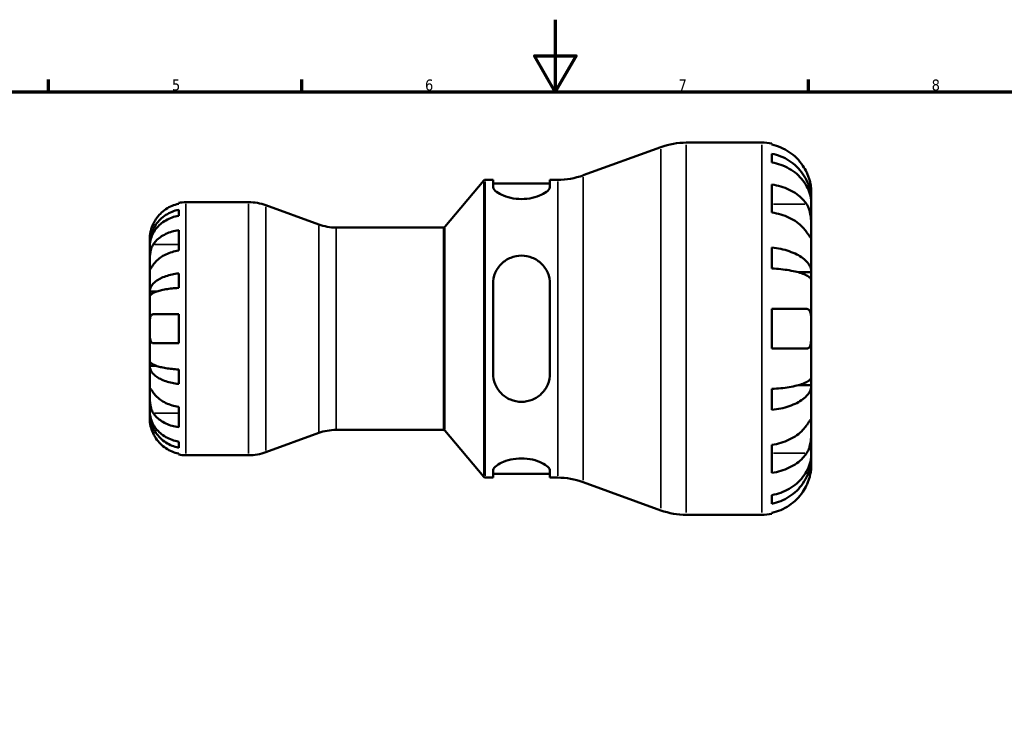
# Model space of a CAD drawing. Header units: millimetres. Extents: x 0 to 905, y -151 to 594.
# Tile 6 of 9: x 272 to 545, y 400 to 594. Entities that reach past the tile are written whole.
import ezdxf

# ---------------------------------------------------------------- set-up
doc = ezdxf.new("R2010")
doc.units = ezdxf.units.MM
for name, color, linetype, lineweight in [('Border (ANSI)', 7, 'Continuous', 70), ('Visible (ANSI)', 7, 'Continuous', 50), ('Visible Narrow (ANSI)', 7, 'Continuous', 35)]:
    doc.layers.add(name, color=color, linetype=linetype, lineweight=lineweight)
doc.styles.add('Note Text (ANSI)', font='tahoma.ttf')

# ---------------------------------------------------------------- blocks, each defined once
blk = doc.blocks.new('Borders Default Border')
at = {"layer": 'Border (ANSI)'}
for p, q in [((280.33, 574), (280.33, 577.45)), ((350.42, 574), (350.42, 577.45)), ((490.58, 574), (490.58, 577.45))]:
    blk.add_line(p, q, dxfattribs=at)
at = {"layer": 'Border (ANSI)', "flags": 128}
for points in [[(420.5, 594), (420.5, 574), (414.73, 584), (426.27, 584), (420.5, 574)], [(20, 20), (20, 574), (821, 574), (821, 20), (20, 20)]]:
    blk.add_lwpolyline(points, dxfattribs=at)
at = {"layer": 'Border (ANSI)', "color": 230, "true_color": 0xff0080, "char_height": 3.05, "attachment_point": 7, "style": 'Note Text (ANSI)'}
for s, insert in [('5', (314.48, 574.34)), ('6', (384.49, 574.34)), ('7', (454.6, 574.4)), ('8', (524.63, 574.33))]:
    blk.add_mtext(s, dxfattribs=dict(at, insert=insert))

msp = doc.modelspace()

# ---------------------------------------------------------------- linework, layer by layer
at = {"layer": 'Visible (ANSI)'}
for p, q in [((428.238, 550.931), (449.71, 558.746)), ((456.756, 559.988), (477.643, 559.988)), ((480.383, 559.711), (480.383, 559.417)), ((480.383, 556.924), (480.383, 554.523)), ((389.993, 536.667), (400.77, 549.51)), ((401.153, 549.688), (403.297, 549.688)), ((403.297, 549.688), (403.297, 547.79)), ((403.297, 548.658), (419.047, 548.658)), ((419.047, 549.688), (421.192, 549.688)), ((419.047, 547.79), (419.047, 549.688)), ((480.383, 548.376), (480.383, 540.626)), ((491.343, 543.874), (491.343, 546.288)), ((316.343, 543.055), (316.343, 543.286)), ((318.343, 543.488), (335.695, 543.488)), ((355.076, 537.332), (340.483, 542.644)), ((491.343, 543.874), (491.298, 543.874)), ((491.343, 542.909), (491.343, 543.874)), ((491.343, 535.217), (491.343, 542.909)), ((316.343, 539.745), (316.343, 541.405)), ((316.343, 530.103), (316.343, 535.759)), ((359.864, 536.488), (389.61, 536.488)), ((491.343, 524.11), (491.343, 535.217)), ((308.343, 531.88), (308.343, 533.488)), ((308.343, 531.267), (308.343, 531.88)), ((308.343, 531.88), (308.368, 531.88)), ((308.343, 526.166), (308.343, 531.267)), ((480.383, 530.951), (480.383, 525.156)), ((308.343, 518.789), (308.343, 526.166)), ((316.343, 519.775), (316.343, 523.783)), ((491.343, 524.11), (487.743, 524.11)), ((491.343, 521.782), (491.343, 524.11)), ((403.297, 520.848), (403.297, 496.128)), ((419.047, 496.128), (419.047, 520.848)), ((491.343, 508.488), (491.343, 521.782)), ((308.343, 517.311), (308.343, 518.789)), ((308.343, 518.789), (310.252, 518.789)), ((308.343, 508.488), (308.343, 517.311)), ((316.343, 504.488), (316.343, 512.488)), ((480.383, 513.968), (480.383, 503.008)), ((308.343, 499.665), (308.343, 508.488)), ((491.343, 495.195), (491.343, 508.488)), ((308.343, 498.187), (308.343, 499.665)), ((308.343, 490.811), (308.343, 498.187)), ((308.343, 498.187), (310.252, 498.187)), ((316.343, 493.193), (316.343, 497.202)), ((491.343, 492.867), (491.343, 495.195)), ((308.343, 485.709), (308.343, 490.811)), ((480.383, 491.82), (480.383, 486.025)), ((491.343, 492.867), (487.743, 492.867)), ((491.343, 481.76), (491.343, 492.867)), ((308.343, 485.097), (308.343, 485.709)), ((308.343, 483.488), (308.343, 485.097)), ((308.343, 485.097), (308.368, 485.097)), ((316.343, 481.217), (316.343, 486.874)), ((355.076, 479.644), (340.483, 474.332)), ((359.864, 480.488), (389.61, 480.488)), ((389.993, 480.31), (400.77, 467.467)), ((491.343, 474.067), (491.343, 481.76)), ((316.343, 475.571), (316.343, 477.232)), ((316.343, 473.69), (316.343, 473.921)), ((480.383, 476.351), (480.383, 468.601)), ((491.343, 473.103), (491.343, 474.067)), ((318.343, 473.488), (335.695, 473.488)), ((491.343, 473.103), (491.298, 473.103)), ((491.343, 470.688), (491.343, 473.103)), ((403.297, 469.186), (403.297, 467.288)), ((419.047, 467.288), (419.047, 469.186)), ((401.153, 467.288), (403.297, 467.288)), ((403.297, 468.318), (419.047, 468.318)), ((419.047, 467.288), (421.192, 467.288)), ((428.238, 466.046), (449.71, 458.231)), ((480.383, 462.453), (480.383, 460.053)), ((456.756, 456.988), (477.643, 456.988)), ((480.383, 457.559), (480.383, 457.265))]:
    msp.add_line(p, q, dxfattribs=at)
for centre, radius, start, end in [((456.756, 539.388), 20.6, 90, 110), ((477.643, 546.288), 13.7, 78.46304, 90), ((421.192, 570.288), 20.6, 270, 290), ((401.153, 549.188), 0.5, 90, 140), ((318.343, 533.488), 10, 90, 101.53696), ((335.695, 529.488), 14, 70, 90), ((359.864, 550.488), 14, 250, 270), ((389.61, 536.988), 0.5, 270, 320), ((359.864, 466.488), 14, 90, 110), ((389.61, 479.988), 0.5, 40, 90), ((335.695, 487.488), 14, 270, 290), ((318.343, 483.488), 10, 258.46304, 270), ((401.153, 467.788), 0.5, 220, 270), ((421.192, 446.688), 20.6, 70, 90), ((456.756, 477.588), 20.6, 250, 270), ((477.643, 470.688), 13.7, 270, 281.53696)]:
    msp.add_arc(centre, radius, start, end, dxfattribs=at)
for points, knots in [([(490.043, 551.768), (489.759, 552.377), (489.415, 552.995), (488.511, 554.354), (487.916, 555.071), (486.719, 556.272), (486.008, 556.868), (484.475, 557.896), (483.655, 558.328), (482.116, 558.967), (481.26, 559.237), (480.383, 559.417)], [6.7014618, 6.7014618, 6.7014618, 6.7014618, 6.8954596, 6.8954596, 7.1504614, 7.1504614, 7.404248, 7.404248, 7.6580347, 7.6580347, 7.9042095, 7.9042095, 7.9042095, 7.9042095]), ([(480.383, 556.924), (481.262, 556.749), (482.12, 556.487), (483.66, 555.869), (484.481, 555.451), (486.014, 554.458), (486.725, 553.882), (487.922, 552.721), (488.516, 552.03), (489.542, 550.54), (489.973, 549.742), (490.622, 548.222), (490.899, 547.36), (491.26, 545.597), (491.343, 544.697), (491.343, 543.874)], [0.2599146, 0.2599146, 0.2599146, 0.2599146, 0.5066244, 0.5066244, 0.7603314, 0.7603314, 1.0140383, 1.0140383, 1.2683929, 1.2683929, 1.5227474, 1.5227474, 1.7780365, 1.7780365, 2.0333255, 2.0333255, 2.0333255, 2.0333255]), ([(491.343, 542.909), (491.343, 543.642), (491.26, 544.443), (490.899, 546.012), (490.622, 546.78), (489.973, 548.132), (489.542, 548.842), (488.516, 550.168), (487.922, 550.784), (486.725, 551.816), (486.014, 552.329), (484.481, 553.213), (483.66, 553.584), (482.12, 554.135), (481.262, 554.368), (480.383, 554.523)], [6.1080211, 6.1080211, 6.1080211, 6.1080211, 6.3633101, 6.3633101, 6.6185991, 6.6185991, 6.8729537, 6.8729537, 7.1273083, 7.1273083, 7.3810152, 7.3810152, 7.6347221, 7.6347221, 7.881432, 7.881432, 7.881432, 7.881432]), ([(491.343, 546.288), (491.343, 546.288), (491.344, 546.353), (491.339, 546.62), (491.333, 546.834), (491.283, 547.49), (491.227, 547.974), (491.04, 548.91), (490.943, 549.31), (490.726, 550.043), (490.618, 550.366), (490.368, 551.032), (490.225, 551.373), (490.061, 551.729), (490.052, 551.749), (490.043, 551.768)], [-3.80696359, -3.80696359, -3.80696359, -3.80696359, -3.66149521, -3.66149521, -3.50091008, -3.50091008, -3.28761589, -3.28761589, -3.14678887, -3.14678887, -3.03965239, -3.03965239, -2.92712913, -2.92712913, -2.92052485, -2.92052485, -2.92052485, -2.92052485]), ([(419.047, 547.79), (419.047, 547.47), (418.838, 547.084), (418.004, 546.29), (417.38, 545.883), (415.976, 545.222), (415.118, 544.916), (413.213, 544.491), (412.166, 544.377), (410.179, 544.377), (409.131, 544.491), (407.227, 544.916), (406.368, 545.222), (404.965, 545.883), (404.34, 546.29), (403.506, 547.084), (403.297, 547.47), (403.297, 547.79)], [1.2026214, 1.2026214, 1.2026214, 1.2026214, 1.5235617, 1.5235617, 1.844502, 1.844502, 2.1425977, 2.1425977, 2.4406934, 2.4406934, 2.738789, 2.738789, 3.0368847, 3.0368847, 3.357825, 3.357825, 3.6787653, 3.6787653, 3.6787653, 3.6787653]), ([(480.383, 548.376), (481.26, 548.248), (482.116, 548.057), (483.655, 547.605), (484.475, 547.3), (486.008, 546.573), (486.719, 546.152), (487.916, 545.302), (488.511, 544.795), (489.415, 543.834), (489.759, 543.397), (490.043, 542.967)], [0.2599207, 0.2599207, 0.2599207, 0.2599207, 0.5060955, 0.5060955, 0.7598821, 0.7598821, 1.0136687, 1.0136687, 1.2686706, 1.2686706, 1.4626683, 1.4626683, 1.4626683, 1.4626683]), ([(316.343, 543.055), (315.704, 542.924), (315.08, 542.727), (313.957, 542.26), (313.358, 541.945), (312.24, 541.194), (311.721, 540.759), (310.847, 539.882), (310.412, 539.358), (309.756, 538.371), (309.508, 537.927), (309.303, 537.488)], [0.18972425, 0.18972425, 0.18972425, 0.18972425, 0.36926522, 0.36926522, 0.55452014, 0.55452014, 0.73977506, 0.73977506, 0.92607912, 0.92607912, 1.06568045, 1.06568045, 1.06568045, 1.06568045]), ([(490.043, 542.967), (490.115, 542.857), (490.185, 542.742), (490.4, 542.355), (490.533, 542.063), (490.776, 541.413), (490.882, 541.055), (491.093, 540.146), (491.177, 539.586), (491.3, 538.33), (491.324, 537.648), (491.346, 536.338), (491.343, 535.729), (491.343, 535.217)], [-0.88258817, -0.88258817, -0.88258817, -0.88258817, -0.83131882, -0.83131882, -0.71751154, -0.71751154, -0.59663723, -0.59663723, -0.42537059, -0.42537059, -0.21744966, -0.21744966, 0, 0, 0, 0]), ([(308.343, 531.88), (308.343, 532.48), (308.404, 533.136), (308.667, 534.422), (308.869, 535.051), (309.342, 536.159), (309.655, 536.741), (310.403, 537.828), (310.836, 538.332), (311.708, 539.18), (312.228, 539.601), (313.347, 540.328), (313.947, 540.633), (315.073, 541.086), (315.701, 541.278), (316.343, 541.405)], [4.4593823, 4.4593823, 4.4593823, 4.4593823, 4.6455454, 4.6455454, 4.8317086, 4.8317086, 5.0171661, 5.0171661, 5.2026236, 5.2026236, 5.3879992, 5.3879992, 5.5733749, 5.5733749, 5.7538395, 5.7538395, 5.7538395, 5.7538395]), ([(316.343, 539.745), (315.702, 539.632), (315.076, 539.461), (313.951, 539.059), (313.352, 538.788), (312.233, 538.143), (311.714, 537.769), (310.841, 537.015), (310.407, 536.566), (309.658, 535.598), (309.344, 535.08), (308.87, 534.092), (308.668, 533.532), (308.404, 532.387), (308.343, 531.802), (308.343, 531.267)], [0.1897184, 0.1897184, 0.1897184, 0.1897184, 0.3698032, 0.3698032, 0.5549844, 0.5549844, 0.7401655, 0.7401655, 0.9258164, 0.9258164, 1.1114673, 1.1114673, 1.2978252, 1.2978252, 1.484183, 1.484183, 1.484183, 1.484183]), ([(490.043, 535.217), (489.759, 535.647), (489.415, 536.084), (488.511, 537.045), (487.916, 537.552), (486.719, 538.402), (486.008, 538.823), (484.475, 539.55), (483.655, 539.855), (482.116, 540.307), (481.26, 540.498), (480.383, 540.626)], [6.7014617, 6.7014617, 6.7014617, 6.7014617, 6.8954595, 6.8954595, 7.1504613, 7.1504613, 7.4042479, 7.4042479, 7.6580346, 7.6580346, 7.9042094, 7.9042094, 7.9042094, 7.9042094]), ([(309.303, 537.488), (309.166, 537.195), (309.041, 536.897), (308.808, 536.261), (308.705, 535.927), (308.533, 535.258), (308.471, 534.933), (308.377, 534.286), (308.358, 533.996), (308.341, 533.593), (308.343, 533.488), (308.343, 533.488)], [-0.64440922, -0.64440922, -0.64440922, -0.64440922, -0.54727292, -0.54727292, -0.43651, -0.43651, -0.31413546, -0.31413546, -0.15879409, -0.15879409, 0, 0, 0, 0]), ([(309.303, 531.823), (309.508, 532.133), (309.756, 532.447), (310.412, 533.145), (310.847, 533.515), (311.721, 534.136), (312.24, 534.443), (313.358, 534.974), (313.957, 535.197), (315.08, 535.527), (315.704, 535.667), (316.343, 535.759)], [4.90264375, 4.90264375, 4.90264375, 4.90264375, 5.04224508, 5.04224508, 5.22854914, 5.22854914, 5.41380406, 5.41380406, 5.59905898, 5.59905898, 5.77859995, 5.77859995, 5.77859995, 5.77859995]), ([(491.343, 535.217), (491.343, 534.924), (491.344, 534.665), (491.341, 534.21), (491.338, 534.022), (491.312, 533.698), (491.283, 533.607), (491.161, 533.617), (491.073, 533.709), (490.855, 533.998), (490.748, 534.154), (490.501, 534.522), (490.363, 534.731), (490.157, 535.044), (490.101, 535.129), (490.043, 535.217)], [0, 0, 0, 0, 0.12440624, 0.12440624, 0.25737577, 0.25737577, 0.43640639, 0.43640639, 0.60674695, 0.60674695, 0.72547468, 0.72547468, 0.84017914, 0.84017914, 0.8811518, 0.8811518, 0.8811518, 0.8811518]), ([(308.343, 526.166), (308.343, 526.375), (308.343, 526.607), (308.345, 527.125), (308.347, 527.412), (308.365, 528.123), (308.386, 528.553), (308.473, 529.395), (308.536, 529.798), (308.692, 530.449), (308.769, 530.704), (308.947, 531.173), (309.046, 531.387), (309.203, 531.666), (309.252, 531.746), (309.303, 531.823)], [0, 0, 0, 0, 0.08884908, 0.08884908, 0.18379648, 0.18379648, 0.31419699, 0.31419699, 0.43784665, 0.43784665, 0.52411276, 0.52411276, 0.60765264, 0.60765264, 0.6434969, 0.6434969, 0.6434969, 0.6434969]), ([(316.343, 530.103), (315.701, 530.009), (315.074, 529.869), (313.948, 529.537), (313.347, 529.313), (312.228, 528.78), (311.708, 528.471), (310.836, 527.849), (310.403, 527.479), (309.752, 526.785), (309.506, 526.473), (309.303, 526.166)], [0.18974094, 0.18974094, 0.18974094, 0.18974094, 0.37012868, 0.37012868, 0.55581957, 0.55581957, 0.74151046, 0.74151046, 0.92738396, 0.92738396, 1.06567607, 1.06567607, 1.06567607, 1.06567607]), ([(403.297, 520.848), (403.297, 521.869), (403.506, 522.943), (404.34, 524.908), (404.965, 525.799), (406.368, 527.159), (407.227, 527.741), (409.131, 528.524), (410.179, 528.723), (411.172, 528.723), (412.166, 528.723), (413.213, 528.524), (415.118, 527.741), (415.976, 527.159), (417.38, 525.799), (418.004, 524.908), (418.838, 522.943), (419.047, 521.869), (419.047, 520.848)], [-1.238072, -1.238072, -1.238072, -1.238072, -0.9171317, -0.9171317, -0.5961913, -0.5961913, -0.2980957, -0.2980957, 0, 0, 0, 0.2980957, 0.2980957, 0.5961913, 0.5961913, 0.9171317, 0.9171317, 1.238072, 1.238072, 1.238072, 1.238072]), ([(480.383, 530.951), (481.262, 530.86), (482.12, 530.722), (483.66, 530.398), (484.481, 530.179), (486.014, 529.658), (486.725, 529.356), (487.922, 528.748), (488.516, 528.385), (489.542, 527.604), (489.973, 527.186), (490.622, 526.389), (490.899, 525.937), (491.26, 525.013), (491.343, 524.542), (491.343, 524.11)], [0.2599146, 0.2599146, 0.2599146, 0.2599146, 0.5066244, 0.5066244, 0.7603314, 0.7603314, 1.0140383, 1.0140383, 1.2683929, 1.2683929, 1.5227474, 1.5227474, 1.7780365, 1.7780365, 2.0333255, 2.0333255, 2.0333255, 2.0333255]), ([(309.303, 526.166), (309.245, 526.078), (309.189, 525.993), (309.027, 525.75), (308.93, 525.604), (308.754, 525.347), (308.678, 525.238), (308.526, 525.045), (308.466, 524.989), (308.376, 525.002), (308.357, 525.103), (308.341, 525.496), (308.343, 525.792), (308.343, 526.166)], [-0.64434498, -0.64434498, -0.64434498, -0.64434498, -0.60308586, -0.60308586, -0.52007987, -0.52007987, -0.43273909, -0.43273909, -0.31000661, -0.31000661, -0.15868997, -0.15868997, 0, 0, 0, 0]), ([(308.343, 518.789), (308.343, 519.105), (308.404, 519.449), (308.668, 520.124), (308.87, 520.454), (309.344, 521.035), (309.658, 521.341), (310.407, 521.91), (310.841, 522.175), (311.714, 522.619), (312.233, 522.84), (313.352, 523.22), (313.951, 523.379), (315.076, 523.616), (315.702, 523.716), (316.343, 523.783)], [4.4593823, 4.4593823, 4.4593823, 4.4593823, 4.6457401, 4.6457401, 4.832098, 4.832098, 5.0177489, 5.0177489, 5.2033998, 5.2033998, 5.388581, 5.388581, 5.5737621, 5.5737621, 5.753847, 5.753847, 5.753847, 5.753847]), ([(491.343, 521.782), (491.343, 521.995), (491.26, 522.227), (490.899, 522.683), (490.622, 522.906), (489.973, 523.299), (489.542, 523.506), (488.516, 523.891), (487.922, 524.07), (486.725, 524.37), (486.014, 524.519), (484.481, 524.776), (483.66, 524.884), (482.12, 525.044), (481.262, 525.111), (480.383, 525.156)], [6.1080207, 6.1080207, 6.1080207, 6.1080207, 6.3633097, 6.3633097, 6.6185987, 6.6185987, 6.8729533, 6.8729533, 7.1273079, 7.1273079, 7.3810148, 7.3810148, 7.6347217, 7.6347217, 7.8814316, 7.8814316, 7.8814316, 7.8814316]), ([(316.343, 519.775), (315.702, 519.742), (315.076, 519.692), (313.951, 519.576), (313.352, 519.497), (312.233, 519.309), (311.714, 519.201), (310.841, 518.982), (310.407, 518.851), (309.658, 518.57), (309.344, 518.419), (308.87, 518.132), (308.668, 517.969), (308.404, 517.637), (308.343, 517.467), (308.343, 517.311)], [0.1897184, 0.1897184, 0.1897184, 0.1897184, 0.3698032, 0.3698032, 0.5549844, 0.5549844, 0.7401655, 0.7401655, 0.9258164, 0.9258164, 1.1114673, 1.1114673, 1.2978252, 1.2978252, 1.484183, 1.484183, 1.484183, 1.484183]), ([(308.343, 508.488), (308.343, 508.826), (308.343, 509.162), (308.346, 509.848), (308.35, 510.191), (308.382, 510.956), (308.419, 511.345), (308.549, 511.866), (308.618, 512.036), (308.775, 512.266), (308.853, 512.341), (309.033, 512.449), (309.135, 512.479), (309.265, 512.488), (309.284, 512.488), (309.303, 512.488)], [-2.77804136, -2.77804136, -2.77804136, -2.77804136, -2.67672151, -2.67672151, -2.56558131, -2.56558131, -2.40960112, -2.40960112, -2.30519389, -2.30519389, -2.22617552, -2.22617552, -2.14450488, -2.14450488, -2.1308178, -2.1308178, -2.1308178, -2.1308178]), ([(309.303, 512.488), (309.508, 512.488), (309.756, 512.488), (310.412, 512.488), (310.847, 512.488), (311.721, 512.488), (312.24, 512.488), (313.358, 512.488), (313.957, 512.488), (315.08, 512.488), (315.704, 512.488), (316.343, 512.488)], [4.90264375, 4.90264375, 4.90264375, 4.90264375, 5.04224508, 5.04224508, 5.22854914, 5.22854914, 5.41380406, 5.41380406, 5.59905898, 5.59905898, 5.77859995, 5.77859995, 5.77859995, 5.77859995]), ([(480.383, 513.968), (481.26, 513.968), (482.116, 513.968), (483.655, 513.968), (484.475, 513.968), (486.008, 513.968), (486.719, 513.968), (487.916, 513.968), (488.511, 513.968), (489.415, 513.968), (489.759, 513.968), (490.043, 513.968)], [0.2599207, 0.2599207, 0.2599207, 0.2599207, 0.5060955, 0.5060955, 0.7598821, 0.7598821, 1.0136687, 1.0136687, 1.2686706, 1.2686706, 1.4626683, 1.4626683, 1.4626683, 1.4626683]), ([(490.043, 513.968), (490.131, 513.968), (490.216, 513.958), (490.43, 513.904), (490.551, 513.842), (490.778, 513.646), (490.88, 513.507), (491.091, 513.064), (491.177, 512.72), (491.3, 511.813), (491.324, 511.233), (491.346, 509.929), (491.343, 509.212), (491.343, 508.488)], [-0.87644907, -0.87644907, -0.87644907, -0.87644907, -0.81463218, -0.81463218, -0.7114626, -0.7114626, -0.59653466, -0.59653466, -0.4233389, -0.4233389, -0.21709986, -0.21709986, 0, 0, 0, 0]), ([(309.303, 504.488), (309.234, 504.488), (309.169, 504.496), (309.008, 504.539), (308.919, 504.587), (308.753, 504.735), (308.679, 504.838), (308.527, 505.161), (308.466, 505.409), (308.376, 506.064), (308.357, 506.486), (308.341, 507.437), (308.343, 507.96), (308.343, 508.488)], [-0.64008532, -0.64008532, -0.64008532, -0.64008532, -0.59222185, -0.59222185, -0.51595037, -0.51595037, -0.43235608, -0.43235608, -0.30863031, -0.30863031, -0.15844955, -0.15844955, 0, 0, 0, 0]), ([(491.343, 508.488), (491.343, 508.003), (491.344, 507.521), (491.339, 506.536), (491.333, 506.044), (491.283, 504.991), (491.227, 504.473), (491.04, 503.79), (490.943, 503.57), (490.726, 503.276), (490.618, 503.18), (490.368, 503.047), (490.225, 503.012), (490.061, 503.008), (490.052, 503.008), (490.043, 503.008)], [-3.8069636, -3.8069636, -3.8069636, -3.8069636, -3.66149521, -3.66149521, -3.50091008, -3.50091008, -3.28761589, -3.28761589, -3.14678887, -3.14678887, -3.03965239, -3.03965239, -2.92712913, -2.92712913, -2.92052485, -2.92052485, -2.92052485, -2.92052485]), ([(316.343, 504.488), (315.704, 504.488), (315.08, 504.488), (313.957, 504.488), (313.358, 504.488), (312.24, 504.488), (311.721, 504.488), (310.847, 504.488), (310.412, 504.488), (309.756, 504.488), (309.508, 504.488), (309.303, 504.488)], [0.18972425, 0.18972425, 0.18972425, 0.18972425, 0.36926522, 0.36926522, 0.55452014, 0.55452014, 0.73977506, 0.73977506, 0.92607912, 0.92607912, 1.06568045, 1.06568045, 1.06568045, 1.06568045]), ([(490.043, 503.008), (489.759, 503.008), (489.415, 503.008), (488.511, 503.008), (487.916, 503.008), (486.719, 503.008), (486.008, 503.008), (484.475, 503.008), (483.655, 503.008), (482.116, 503.008), (481.26, 503.008), (480.383, 503.008)], [6.7014617, 6.7014617, 6.7014617, 6.7014617, 6.8954595, 6.8954595, 7.1504613, 7.1504613, 7.4042479, 7.4042479, 7.6580346, 7.6580346, 7.9042094, 7.9042094, 7.9042094, 7.9042094]), ([(308.343, 499.665), (308.343, 499.51), (308.404, 499.34), (308.668, 499.007), (308.87, 498.844), (309.344, 498.557), (309.658, 498.407), (310.407, 498.125), (310.841, 497.995), (311.714, 497.776), (312.233, 497.667), (313.352, 497.48), (313.951, 497.401), (315.076, 497.284), (315.702, 497.235), (316.343, 497.202)], [4.4593823, 4.4593823, 4.4593823, 4.4593823, 4.6457401, 4.6457401, 4.832098, 4.832098, 5.0177489, 5.0177489, 5.2033998, 5.2033998, 5.388581, 5.388581, 5.5737621, 5.5737621, 5.753847, 5.753847, 5.753847, 5.753847]), ([(316.343, 493.193), (315.702, 493.26), (315.076, 493.36), (313.951, 493.597), (313.352, 493.757), (312.233, 494.137), (311.714, 494.357), (310.841, 494.801), (310.407, 495.066), (309.658, 495.636), (309.344, 495.941), (308.87, 496.523), (308.668, 496.853), (308.404, 497.527), (308.343, 497.872), (308.343, 498.187)], [0.1897184, 0.1897184, 0.1897184, 0.1897184, 0.3698032, 0.3698032, 0.5549844, 0.5549844, 0.7401655, 0.7401655, 0.9258164, 0.9258164, 1.1114673, 1.1114673, 1.2978252, 1.2978252, 1.484183, 1.484183, 1.484183, 1.484183]), ([(419.047, 496.128), (419.047, 495.108), (418.838, 494.033), (418.004, 492.069), (417.38, 491.178), (415.976, 489.818), (415.118, 489.235), (413.213, 488.453), (412.166, 488.253), (410.157, 488.253), (409.088, 488.462), (407.152, 489.276), (406.283, 489.88), (404.903, 491.261), (404.301, 492.141), (403.498, 494.074), (403.297, 495.129), (403.297, 496.128)], [1.2026214, 1.2026214, 1.2026214, 1.2026214, 1.5235617, 1.5235617, 1.844502, 1.844502, 2.1425977, 2.1425977, 2.4406934, 2.4406934, 2.7453998, 2.7453998, 3.0501062, 3.0501062, 3.3644768, 3.3644768, 3.6788474, 3.6788474, 3.6788474, 3.6788474]), ([(480.383, 491.82), (481.262, 491.865), (482.12, 491.933), (483.66, 492.093), (484.481, 492.201), (486.014, 492.458), (486.725, 492.607), (487.922, 492.907), (488.516, 493.086), (489.542, 493.471), (489.973, 493.677), (490.622, 494.07), (490.899, 494.293), (491.26, 494.749), (491.343, 494.982), (491.343, 495.195)], [0.2599146, 0.2599146, 0.2599146, 0.2599146, 0.5066244, 0.5066244, 0.7603314, 0.7603314, 1.0140383, 1.0140383, 1.2683929, 1.2683929, 1.5227474, 1.5227474, 1.7780365, 1.7780365, 2.0333255, 2.0333255, 2.0333255, 2.0333255]), ([(309.303, 485.154), (309.245, 485.242), (309.189, 485.334), (309.027, 485.628), (308.93, 485.843), (308.754, 486.318), (308.678, 486.577), (308.526, 487.232), (308.466, 487.633), (308.376, 488.541), (308.357, 489.038), (308.341, 489.992), (308.343, 490.436), (308.343, 490.811)], [-0.64434498, -0.64434498, -0.64434498, -0.64434498, -0.60308586, -0.60308586, -0.52007987, -0.52007987, -0.43273909, -0.43273909, -0.31000661, -0.31000661, -0.15868997, -0.15868997, 0, 0, 0, 0]), ([(308.343, 490.811), (308.343, 491.02), (308.343, 491.205), (308.345, 491.533), (308.347, 491.669), (308.365, 491.91), (308.386, 491.981), (308.473, 491.983), (308.536, 491.921), (308.692, 491.719), (308.769, 491.609), (308.947, 491.347), (309.046, 491.198), (309.203, 490.961), (309.252, 490.887), (309.303, 490.811)], [0, 0, 0, 0, 0.08884908, 0.08884908, 0.18379648, 0.18379648, 0.31419699, 0.31419699, 0.43784665, 0.43784665, 0.52411276, 0.52411276, 0.60765264, 0.60765264, 0.6434969, 0.6434969, 0.6434969, 0.6434969]), ([(309.303, 490.811), (309.506, 490.503), (309.752, 490.192), (310.403, 489.497), (310.836, 489.127), (311.708, 488.505), (312.228, 488.196), (313.347, 487.664), (313.948, 487.44), (315.074, 487.108), (315.701, 486.967), (316.343, 486.874)], [4.90265002, 4.90265002, 4.90265002, 4.90265002, 5.04094212, 5.04094212, 5.22681563, 5.22681563, 5.41250651, 5.41250651, 5.5981974, 5.5981974, 5.77858514, 5.77858514, 5.77858514, 5.77858514]), ([(491.343, 492.867), (491.343, 492.435), (491.26, 491.963), (490.899, 491.039), (490.622, 490.587), (489.973, 489.79), (489.542, 489.372), (488.516, 488.591), (487.922, 488.228), (486.725, 487.62), (486.014, 487.318), (484.481, 486.797), (483.66, 486.579), (482.12, 486.254), (481.262, 486.117), (480.383, 486.025)], [6.1080207, 6.1080207, 6.1080207, 6.1080207, 6.3633097, 6.3633097, 6.6185987, 6.6185987, 6.8729533, 6.8729533, 7.1273079, 7.1273079, 7.3810148, 7.3810148, 7.6347217, 7.6347217, 7.8814316, 7.8814316, 7.8814316, 7.8814316]), ([(308.343, 485.709), (308.343, 485.175), (308.404, 484.591), (308.667, 483.447), (308.869, 482.887), (309.342, 481.9), (309.655, 481.382), (310.403, 480.415), (310.836, 479.966), (311.708, 479.212), (312.228, 478.837), (313.347, 478.191), (313.947, 477.919), (315.073, 477.516), (315.701, 477.345), (316.343, 477.232)], [4.4593826, 4.4593826, 4.4593826, 4.4593826, 4.6455458, 4.6455458, 4.8317089, 4.8317089, 5.0171664, 5.0171664, 5.202624, 5.202624, 5.3879996, 5.3879996, 5.5733752, 5.5733752, 5.7538399, 5.7538399, 5.7538399, 5.7538399]), ([(316.343, 475.571), (315.702, 475.699), (315.076, 475.89), (313.951, 476.341), (313.352, 476.646), (312.233, 477.371), (311.714, 477.791), (310.841, 478.639), (310.407, 479.143), (309.658, 480.231), (309.344, 480.813), (308.87, 481.922), (308.668, 482.552), (308.404, 483.839), (308.343, 484.495), (308.343, 485.097)], [0.1897184, 0.1897184, 0.1897184, 0.1897184, 0.3698032, 0.3698032, 0.5549844, 0.5549844, 0.7401655, 0.7401655, 0.9258164, 0.9258164, 1.1114673, 1.1114673, 1.2978252, 1.2978252, 1.484183, 1.484183, 1.484183, 1.484183]), ([(316.343, 481.217), (315.704, 481.31), (315.08, 481.449), (313.957, 481.779), (313.358, 482.002), (312.24, 482.533), (311.721, 482.841), (310.847, 483.461), (310.412, 483.832), (309.756, 484.529), (309.508, 484.844), (309.303, 485.154)], [0.18972425, 0.18972425, 0.18972425, 0.18972425, 0.36926522, 0.36926522, 0.55452014, 0.55452014, 0.73977506, 0.73977506, 0.92607912, 0.92607912, 1.06568045, 1.06568045, 1.06568045, 1.06568045]), ([(308.343, 483.488), (308.343, 483.488), (308.343, 483.445), (308.346, 483.268), (308.35, 483.126), (308.382, 482.678), (308.419, 482.334), (308.549, 481.658), (308.618, 481.366), (308.775, 480.827), (308.853, 480.589), (309.033, 480.103), (309.135, 479.855), (309.265, 479.57), (309.284, 479.529), (309.303, 479.488)], [-2.77804136, -2.77804136, -2.77804136, -2.77804136, -2.67672151, -2.67672151, -2.56558131, -2.56558131, -2.40960112, -2.40960112, -2.30519389, -2.30519389, -2.22617552, -2.22617552, -2.14450488, -2.14450488, -2.1308178, -2.1308178, -2.1308178, -2.1308178]), ([(490.043, 481.76), (490.115, 481.869), (490.185, 481.975), (490.4, 482.301), (490.533, 482.503), (490.776, 482.864), (490.882, 483.016), (491.093, 483.291), (491.177, 483.372), (491.3, 483.355), (491.324, 483.216), (491.346, 482.677), (491.343, 482.272), (491.343, 481.76)], [-0.88258817, -0.88258817, -0.88258817, -0.88258817, -0.83131882, -0.83131882, -0.71751154, -0.71751154, -0.59663723, -0.59663723, -0.42537059, -0.42537059, -0.21744966, -0.21744966, 0, 0, 0, 0]), ([(309.303, 479.488), (309.508, 479.05), (309.756, 478.605), (310.412, 477.619), (310.847, 477.095), (311.721, 476.217), (312.24, 475.782), (313.358, 475.032), (313.957, 474.716), (315.08, 474.25), (315.704, 474.052), (316.343, 473.921)], [4.90264375, 4.90264375, 4.90264375, 4.90264375, 5.04224508, 5.04224508, 5.22854914, 5.22854914, 5.41380406, 5.41380406, 5.59905898, 5.59905898, 5.77859995, 5.77859995, 5.77859995, 5.77859995]), ([(480.383, 476.351), (481.26, 476.478), (482.116, 476.669), (483.655, 477.121), (484.475, 477.427), (486.008, 478.153), (486.719, 478.575), (487.916, 479.424), (488.511, 479.931), (489.415, 480.892), (489.759, 481.329), (490.043, 481.76)], [0.2599207, 0.2599207, 0.2599207, 0.2599207, 0.5060955, 0.5060955, 0.7598821, 0.7598821, 1.0136687, 1.0136687, 1.2686706, 1.2686706, 1.4626683, 1.4626683, 1.4626683, 1.4626683]), ([(491.343, 481.76), (491.343, 481.466), (491.344, 481.141), (491.341, 480.413), (491.338, 480.011), (491.312, 479.023), (491.283, 478.431), (491.161, 477.274), (491.073, 476.719), (490.855, 475.826), (490.748, 475.478), (490.501, 474.838), (490.363, 474.547), (490.157, 474.188), (490.101, 474.097), (490.043, 474.01)], [0, 0, 0, 0, 0.12440624, 0.12440624, 0.25737577, 0.25737577, 0.43640639, 0.43640639, 0.60674695, 0.60674695, 0.72547468, 0.72547468, 0.84017914, 0.84017914, 0.8811518, 0.8811518, 0.8811518, 0.8811518]), ([(480.383, 462.453), (481.262, 462.608), (482.12, 462.841), (483.66, 463.392), (484.481, 463.763), (486.014, 464.647), (486.725, 465.16), (487.922, 466.193), (488.516, 466.809), (489.542, 468.134), (489.973, 468.844), (490.622, 470.197), (490.899, 470.965), (491.26, 472.533), (491.343, 473.334), (491.343, 474.067)], [0.2599146, 0.2599146, 0.2599146, 0.2599146, 0.5066244, 0.5066244, 0.7603314, 0.7603314, 1.0140383, 1.0140383, 1.2683929, 1.2683929, 1.5227474, 1.5227474, 1.7780365, 1.7780365, 2.0333255, 2.0333255, 2.0333255, 2.0333255]), ([(490.043, 474.01), (489.759, 473.579), (489.415, 473.142), (488.511, 472.181), (487.916, 471.674), (486.719, 470.825), (486.008, 470.403), (484.475, 469.677), (483.655, 469.371), (482.116, 468.919), (481.26, 468.728), (480.383, 468.601)], [6.7014618, 6.7014618, 6.7014618, 6.7014618, 6.8954596, 6.8954596, 7.1504614, 7.1504614, 7.404248, 7.404248, 7.6580347, 7.6580347, 7.9042095, 7.9042095, 7.9042095, 7.9042095]), ([(403.297, 469.186), (403.297, 469.507), (403.506, 469.893), (404.34, 470.687), (404.965, 471.093), (406.368, 471.754), (407.227, 472.061), (409.131, 472.485), (410.179, 472.6), (411.172, 472.6), (412.188, 472.6), (413.256, 472.48), (415.192, 472.039), (416.061, 471.722), (417.442, 471.055), (418.044, 470.656), (418.846, 469.878), (419.047, 469.5), (419.047, 469.186)], [-1.238072, -1.238072, -1.238072, -1.238072, -0.9171317, -0.9171317, -0.5961913, -0.5961913, -0.2980957, -0.2980957, 0, 0, 0, 0.3047064, 0.3047064, 0.6094129, 0.6094129, 0.9237835, 0.9237835, 1.2381541, 1.2381541, 1.2381541, 1.2381541]), ([(491.343, 473.103), (491.343, 472.279), (491.26, 471.379), (490.899, 469.617), (490.622, 468.754), (489.973, 467.234), (489.542, 466.436), (488.516, 464.947), (487.922, 464.255), (486.725, 463.095), (486.014, 462.519), (484.481, 461.525), (483.66, 461.108), (482.12, 460.489), (481.262, 460.227), (480.383, 460.053)], [6.1080207, 6.1080207, 6.1080207, 6.1080207, 6.3633097, 6.3633097, 6.6185987, 6.6185987, 6.8729533, 6.8729533, 7.1273079, 7.1273079, 7.3810148, 7.3810148, 7.6347217, 7.6347217, 7.8814316, 7.8814316, 7.8814316, 7.8814316]), ([(490.043, 465.208), (490.131, 465.398), (490.216, 465.589), (490.43, 466.102), (490.551, 466.423), (490.778, 467.095), (490.88, 467.441), (491.091, 468.276), (491.177, 468.737), (491.3, 469.618), (491.324, 470.001), (491.346, 470.545), (491.343, 470.688), (491.343, 470.688)], [-0.87644907, -0.87644907, -0.87644907, -0.87644907, -0.81463218, -0.81463218, -0.7114626, -0.7114626, -0.59653466, -0.59653466, -0.4233389, -0.4233389, -0.21709986, -0.21709986, 0, 0, 0, 0]), ([(480.383, 457.559), (481.26, 457.739), (482.116, 458.009), (483.655, 458.649), (484.475, 459.081), (486.008, 460.108), (486.719, 460.704), (487.916, 461.905), (488.511, 462.622), (489.415, 463.981), (489.759, 464.599), (490.043, 465.208)], [0.2599207, 0.2599207, 0.2599207, 0.2599207, 0.5060955, 0.5060955, 0.7598821, 0.7598821, 1.0136687, 1.0136687, 1.2686706, 1.2686706, 1.4626683, 1.4626683, 1.4626683, 1.4626683])]:
    msp.add_open_spline(points, degree=3, knots=knots, dxfattribs=at)
at = {"layer": 'Visible Narrow (ANSI)'}
for p, q in [((456.756, 559.354), (456.756, 457.622)), ((477.643, 457.622), (477.643, 559.354)), ((449.71, 458.849), (449.71, 558.127)), ((428.238, 550.408), (428.238, 466.568)), ((400.77, 467.972), (400.77, 549.005)), ((401.153, 549.181), (401.153, 467.795)), ((421.192, 467.795), (421.192, 549.181)), ((318.343, 473.919), (318.343, 543.057)), ((335.695, 473.919), (335.695, 543.057)), ((340.483, 542.223), (340.483, 474.753)), ((489.56, 542.967), (480.866, 542.967)), ((355.076, 479.999), (355.076, 536.977)), ((359.864, 536.143), (359.864, 480.833)), ((389.61, 480.833), (389.61, 536.143)), ((389.993, 536.32), (389.993, 480.657)), ((309.655, 531.823), (315.991, 531.823)), ((309.655, 485.154), (315.991, 485.154)), ((489.56, 474.01), (480.866, 474.01))]:
    msp.add_line(p, q, dxfattribs=at)

# ---------------------------------------------------------------- block references
msp.add_blockref('Borders Default Border', (0, 0))

doc.saveas('drawing.dxf')
